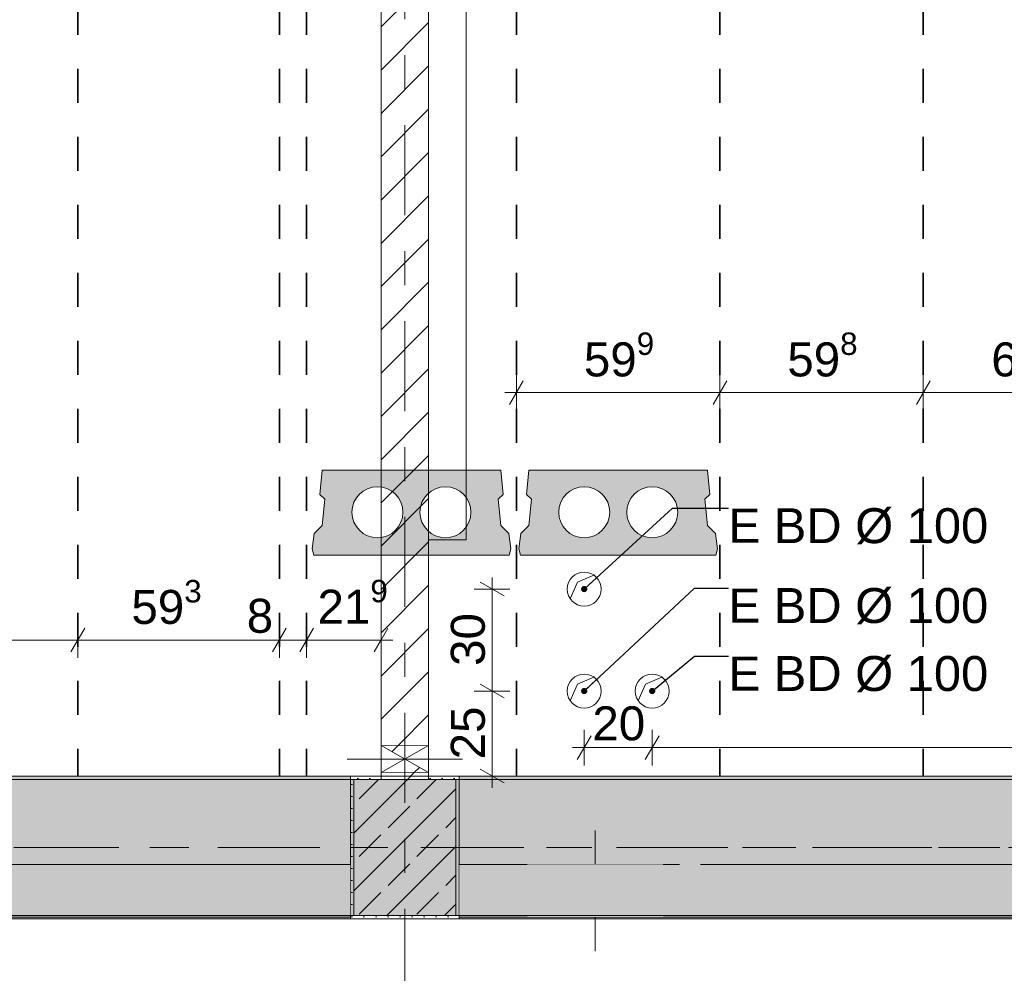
# Model space of a CAD drawing. Header units: metres. Extents: x -3.6 to 84.5, y -11 to 16.8.
# Tile 123 of 225: x 31.8 to 34.7, y 7.9 to 10.7. Entities that reach past the tile are written whole.
import ezdxf

# ---------------------------------------------------------------- set-up
doc = ezdxf.new("R2010")
doc.units = ezdxf.units.M
doc.header["$MEASUREMENT"] = 0
for name, pattern in [('Achse', [0.2, 0.1, -0.05, 0, -0.05]), ('Strichlinie doppelt', [0.546806, 0.264583, -0.105833, 0.070556, -0.105833]), ('Strichlinie eng', [0.115, 0.075, -0.04]), ('Wipeout_Contour', [1, 0, -1])]:
    doc.linetypes.add(name, pattern=pattern)
for name, color, linetype in [('155 - Bemaßung_ Beschriftung.Ausbau - Deckenelemente', 7, 'Continuous'), ('451 - Universal.Achsen Raster', 7, 'Continuous'), ('605 - Struktur.Wand Innen', 7, 'Continuous'), ('607 - Struktur.Stütze', 7, 'Continuous'), ('608 - Struktur.Träger', 7, 'Continuous'), ('Abbruch_155 - Bemaßung_ Beschriftung.Ausbau - Deckenelemente', 7, 'Continuous'), ('Abbruch_605 - Struktur.Wand Innen', 7, 'Continuous'), ('Neubau_155 - Bemaßung_ Beschriftung.Ausbau - Deckenelemente', 7, 'Continuous'), ('Neubau_301 - Elemente.Linie', 7, 'Continuous'), ('Neubau_605 - Struktur.Wand Innen', 7, 'Continuous')]:
    doc.layers.add(name, color=color, linetype=linetype)
doc.styles.add('ERSTELLTER_STIL_2', font='txt')
doc.linetypes.add('Abbruch 1', pattern='A,0,[1,2022.0244.A_L5A-PL04.08_iB_Deckenelemente 1.OG1.Shx,S=0.001984,R=0,X=0,Y=0],-0.25,0', length=0.25)
doc.dimstyles.new('ERSTELLTER_STIL__1', dxfattribs={"dimtxt": 0.1, "dimasz": 0.0532, "dimexe": 0.18, "dimexo": 0.0625, "dimgap": 0, "dimtad": 1, "dimtih": 1, "dimtoh": 1, "dimzin": 0, "dimdsep": 46, "dimtxsty": 'ERSTELLTER_STIL_2', "dimblk": 'ARROWHEAD_2', "dimblk1": 'ARROWHEAD_2', "dimblk2": 'ARROWHEAD_2', "dimcen": 0.09, "dimse1": 1, "dimse2": 1, "dimclrd": 7, "dimclre": 7, "dimclrt": 7, "dimazin": 0, "dimtfac": 1, "dimtdec": 4, "dimtmove": 0, "dimatfit": 3, "dimfxl": 1, "dimtolj": 1, "dimtzin": 0, "dimarcsym": 0})
doc.dimstyles.new('ERSTELLTER_STIL__2', dxfattribs={"dimtxt": 0.1, "dimasz": 0.0532, "dimexe": 0.18, "dimexo": 0.0625, "dimgap": 0, "dimtad": 1, "dimtih": 1, "dimtoh": 1, "dimzin": 0, "dimdsep": 46, "dimtxsty": 'ERSTELLTER_STIL_2', "dimblk": 'ARROWHEAD_2', "dimblk1": 'ARROWHEAD_2', "dimblk2": 'ARROWHEAD_2', "dimcen": 0.09, "dimse1": 1, "dimse2": 1, "dimclrd": 7, "dimclre": 7, "dimclrt": 7, "dimazin": 0, "dimtfac": 1, "dimtdec": 4, "dimtmove": 2, "dimatfit": 3, "dimfxl": 1, "dimtolj": 1, "dimtzin": 0, "dimarcsym": 0})
doc.dimstyles.new('ERSTELLTER_STIL__3', dxfattribs={"dimtxt": 0.1, "dimasz": 0.0532, "dimexe": 0.18, "dimexo": 0.0625, "dimgap": 0, "dimtad": 1, "dimtih": 1, "dimtoh": 1, "dimzin": 0, "dimdsep": 46, "dimtxsty": 'ERSTELLTER_STIL_2', "dimblk": 'ARROWHEAD_2', "dimblk1": 'ARROWHEAD_2', "dimblk2": 'ARROWHEAD_2', "dimcen": 0.09, "dimse1": 1, "dimse2": 1, "dimclrd": 256, "dimclre": 256, "dimclrt": 256, "dimazin": 0, "dimtfac": 1, "dimtdec": 4, "dimtmove": 0, "dimatfit": 3, "dimfxl": 1, "dimtolj": 1, "dimtzin": 0, "dimarcsym": 0})
doc.dimstyles.new('ERSTELLTER_STIL__4', dxfattribs={"dimtxt": 0.1, "dimasz": 0.0532, "dimexe": 0.18, "dimexo": 0.0625, "dimgap": 0, "dimtad": 1, "dimzin": 0, "dimdsep": 46, "dimtxsty": 'ERSTELLTER_STIL_2', "dimblk": 'ARROWHEAD_2', "dimblk1": 'ARROWHEAD_2', "dimblk2": 'ARROWHEAD_2', "dimcen": 0.09, "dimse1": 1, "dimse2": 1, "dimclrd": 256, "dimclre": 256, "dimclrt": 256, "dimazin": 0, "dimtfac": 1, "dimtdec": 4, "dimtmove": 0, "dimatfit": 3, "dimfxl": 1, "dimtolj": 1, "dimtzin": 0, "dimarcsym": 0})
doc.dimstyles.new('ERSTELLTER_STIL__7', dxfattribs={"dimtxt": 0.18, "dimasz": 0.03648, "dimexe": 0.18, "dimexo": 0.0625, "dimgap": 0, "dimtad": 0, "dimtih": 1, "dimtoh": 1, "dimdec": 4, "dimzin": 0, "dimdsep": 46, "dimcen": 0.09, "dimadec": 0, "dimazin": 0, "dimtfac": 1, "dimtdec": 4, "dimtmove": 0, "dimatfit": 3, "dimldrblk": 'ARROWHEAD_11', "dimfxl": 1, "dimtolj": 1, "dimtzin": 0, "dimarcsym": 0})
pattern_1 = [(45, (0, 0), (-0.08485281, 0.08485281), []), (45, (-0.04243, 0.04243), (-0.08485281, 0.08485281), [0.09, -0.03])]
pattern_2 = [(45, (0, 0), (-0.01767767, 0.01767767), [0, -0.025])]
pattern_3 = [(45, (0, 0), (-0.0636396, 0.0636396), [])]

# ---------------------------------------------------------------- blocks, each defined once
blk = doc.blocks.new('*D205')
at = {"layer": '155 - Bemaßung_ Beschriftung.Ausbau - Deckenelemente', "color": 7, "linetype": 'Continuous', "lineweight": 5}
for p, q in [((33.258, 9.5855), (33.258, 9.6905)), ((33.857, 9.5855), (33.857, 9.6905)), ((33.2782, 9.673), (33.2378, 9.603)), ((33.8772, 9.673), (33.8368, 9.603)), ((33.2238, 9.638), (33.258, 9.638)), ((33.258, 9.638), (33.857, 9.638))]:
    blk.add_line(p, q, dxfattribs=at)
at = {"layer": '155 - Bemaßung_ Beschriftung.Ausbau - Deckenelemente', "color": 7, "lineweight": 5, "insert": (33.4566, 9.6564), "char_height": 0.1, "attachment_point": 7, "style": 'ERSTELLTER_STIL_2'}
blk.add_mtext('\\A1;{\\pql;\\fArial|b0|i0|c0|p38;59\\fArial|b0|i0|c0|p38;\\A1{\\H.66x;\\S9^  ;}}', dxfattribs=at)
blk = doc.blocks.new('ARROWHEAD_2')
at = {"color": 0, "linetype": 'Continuous', "lineweight": 0}
for p, q in [((-0.378, -0.655), (0.378, 0.655)), ((0, 0), (-1, 0))]:
    blk.add_line(p, q, dxfattribs=at)
blk = doc.blocks.new('*D206')
at = {"layer": '155 - Bemaßung_ Beschriftung.Ausbau - Deckenelemente', "color": 7, "linetype": 'Continuous', "lineweight": 5}
for p, q in [((33.857, 9.5855), (33.857, 9.6905)), ((34.455, 9.5855), (34.455, 9.6905)), ((33.8772, 9.673), (33.8368, 9.603)), ((34.4752, 9.673), (34.4348, 9.603)), ((33.857, 9.638), (34.455, 9.638))]:
    blk.add_line(p, q, dxfattribs=at)
at = {"layer": '155 - Bemaßung_ Beschriftung.Ausbau - Deckenelemente', "color": 7, "lineweight": 5, "insert": (34.0551, 9.6564), "char_height": 0.1, "attachment_point": 7, "style": 'ERSTELLTER_STIL_2'}
blk.add_mtext('\\A1;{\\pql;\\fArial|b0|i0|c0|p38;59\\fArial|b0|i0|c0|p38;\\A1{\\H.66x;\\S8^  ;}}', dxfattribs=at)
blk = doc.blocks.new('*D207')
at = {"layer": '155 - Bemaßung_ Beschriftung.Ausbau - Deckenelemente', "color": 7, "linetype": 'Continuous', "lineweight": 5}
for p, q in [((34.455, 9.5855), (34.455, 9.6905)), ((35.057, 9.5855), (35.057, 9.6905)), ((34.4752, 9.673), (34.4348, 9.603)), ((35.0772, 9.673), (35.0368, 9.603)), ((34.455, 9.638), (35.057, 9.638))]:
    blk.add_line(p, q, dxfattribs=at)
at = {"layer": '155 - Bemaßung_ Beschriftung.Ausbau - Deckenelemente', "color": 7, "lineweight": 5, "insert": (34.6551, 9.6564), "char_height": 0.1, "attachment_point": 7, "style": 'ERSTELLTER_STIL_2'}
blk.add_mtext('\\A1;{\\pql;\\fArial|b0|i0|c0|p38;60\\fArial|b0|i0|c0|p38;\\A1{\\H.66x;\\S2^  ;}}', dxfattribs=at)
blk = doc.blocks.new('*D215')
at = {"layer": '155 - Bemaßung_ Beschriftung.Ausbau - Deckenelemente', "color": 7, "linetype": 'Continuous', "lineweight": 5}
for p, q in [((31.373, 8.8575), (31.373, 8.9625)), ((31.968, 8.8575), (31.968, 8.9625)), ((31.3932, 8.945), (31.3528, 8.875)), ((31.9882, 8.945), (31.9478, 8.875)), ((31.373, 8.91), (31.968, 8.91))]:
    blk.add_line(p, q, dxfattribs=at)
at = {"layer": '155 - Bemaßung_ Beschriftung.Ausbau - Deckenelemente', "color": 7, "lineweight": 5, "insert": (31.5696, 8.9283), "char_height": 0.1, "attachment_point": 7, "style": 'ERSTELLTER_STIL_2'}
blk.add_mtext('\\A1;{\\pql;\\fArial|b0|i0|c0|p38;59\\fArial|b0|i0|c0|p38;\\A1{\\H.66x;\\S5^  ;}}', dxfattribs=at)
blk = doc.blocks.new('*D216')
at = {"layer": '155 - Bemaßung_ Beschriftung.Ausbau - Deckenelemente', "color": 7, "linetype": 'Continuous', "lineweight": 5}
for p, q in [((31.968, 8.8575), (31.968, 8.9625)), ((32.561, 8.8575), (32.561, 8.9625)), ((31.9882, 8.945), (31.9478, 8.875)), ((32.5812, 8.945), (32.5408, 8.875)), ((31.968, 8.91), (32.561, 8.91))]:
    blk.add_line(p, q, dxfattribs=at)
at = {"layer": '155 - Bemaßung_ Beschriftung.Ausbau - Deckenelemente', "color": 7, "lineweight": 5, "char_height": 0.1, "attachment_point": 7, "style": 'ERSTELLTER_STIL_2'}
for s, insert in [('\\A1;{\\pql;\\fArial|b0|i0|c0|p38;59\\fArial|b0|i0|c0|p38;\\A1{\\H.66x;\\S3^  ;}}', (32.1256, 8.9283)), ('\\A1;{\\pql;\\fArial|b0|i0|c0|p38;8}', (32.4649, 8.93))]:
    blk.add_mtext(s, dxfattribs=dict(at, insert=insert))
blk = doc.blocks.new('*D217')
at = {"layer": '155 - Bemaßung_ Beschriftung.Ausbau - Deckenelemente', "color": 7, "linetype": 'Continuous', "lineweight": 5}
for p, q in [((32.561, 8.8575), (32.561, 8.9625)), ((32.641, 8.8575), (32.641, 8.9625)), ((32.5812, 8.945), (32.5408, 8.875)), ((32.6612, 8.945), (32.6208, 8.875)), ((32.561, 8.91), (32.641, 8.91))]:
    blk.add_line(p, q, dxfattribs=at)
blk = doc.blocks.new('*D218')
at = {"layer": '155 - Bemaßung_ Beschriftung.Ausbau - Deckenelemente', "color": 7, "linetype": 'Continuous', "lineweight": 5}
for p, q in [((32.641, 8.8575), (32.641, 8.9625)), ((32.86, 8.8575), (32.86, 8.9625)), ((32.6612, 8.945), (32.6208, 8.875)), ((32.8398, 8.875), (32.8802, 8.945)), ((32.641, 8.91), (32.86, 8.91)), ((32.86, 8.91), (32.8942, 8.91))]:
    blk.add_line(p, q, dxfattribs=at)
at = {"layer": '155 - Bemaßung_ Beschriftung.Ausbau - Deckenelemente', "color": 7, "lineweight": 5, "insert": (32.6731, 8.9289), "char_height": 0.1, "attachment_point": 7, "style": 'ERSTELLTER_STIL_2'}
blk.add_mtext('\\A1;{\\pql;\\fArial|b0|i0|c0|p38;21\\fArial|b0|i0|c0|p38;\\A1{\\H.66x;\\S9^  ;}}', dxfattribs=at)
blk = doc.blocks.new('*D315')
at = {"layer": '155 - Bemaßung_ Beschriftung.Ausbau - Deckenelemente', "color": 160, "linetype": 'Continuous', "lineweight": 5, "true_color": 0x3232ff}
for p, q in [((33.4575, 8.5411), (33.4575, 8.6461)), ((33.6575, 8.5411), (33.6575, 8.6461)), ((33.4777, 8.6286), (33.4373, 8.5586)), ((33.6777, 8.6286), (33.6373, 8.5586)), ((33.4233, 8.5936), (33.4575, 8.5936)), ((33.4575, 8.5936), (33.6575, 8.5936))]:
    blk.add_line(p, q, dxfattribs=at)
at = {"layer": '155 - Bemaßung_ Beschriftung.Ausbau - Deckenelemente', "color": 160, "lineweight": 5, "true_color": 0x3232ff, "insert": (33.4816, 8.6136), "char_height": 0.1, "attachment_point": 7, "style": 'ERSTELLTER_STIL_2'}
blk.add_mtext('\\A1;{\\pql;\\fArial|b0|i0|c0|p38;20}', dxfattribs=at)
blk = doc.blocks.new('*D316')
at = {"layer": '155 - Bemaßung_ Beschriftung.Ausbau - Deckenelemente', "color": 160, "linetype": 'Continuous', "lineweight": 5, "true_color": 0x3232ff}
for p, q in [((33.6575, 8.5411), (33.6575, 8.6461)), ((36.47, 8.5411), (36.47, 8.6461)), ((33.6777, 8.6286), (33.6373, 8.5586)), ((36.4498, 8.5586), (36.4902, 8.6286)), ((33.6575, 8.5936), (36.47, 8.5936)), ((36.47, 8.5936), (36.5042, 8.5936))]:
    blk.add_line(p, q, dxfattribs=at)
at = {"layer": '155 - Bemaßung_ Beschriftung.Ausbau - Deckenelemente', "color": 160, "lineweight": 5, "true_color": 0x3232ff, "insert": (34.8806, 8.5942), "char_height": 0.1, "attachment_point": 7, "style": 'ERSTELLTER_STIL_2'}
blk.add_mtext('\\A1;{\\pql;\\fArial|b0|i0|c0|p38;2,81\\fArial|b0|i0|c0|p38;\\A1{\\H.66x;\\S25^  ;}}', dxfattribs=at)
blk = doc.blocks.new('*D317')
at = {"layer": '155 - Bemaßung_ Beschriftung.Ausbau - Deckenelemente', "color": 160, "linetype": 'Continuous', "lineweight": 5, "true_color": 0x3232ff}
for p, q in [((33.1517, 8.7802), (33.2217, 8.7398)), ((33.2392, 8.76), (33.1342, 8.76)), ((33.1867, 8.51), (33.1867, 8.76)), ((33.1517, 8.5302), (33.2217, 8.4898)), ((33.2392, 8.51), (33.1342, 8.51)), ((33.1867, 8.4758), (33.1867, 8.51))]:
    blk.add_line(p, q, dxfattribs=at)
at = {"layer": '155 - Bemaßung_ Beschriftung.Ausbau - Deckenelemente', "color": 160, "lineweight": 5, "true_color": 0x3232ff, "insert": (33.1667, 8.5591), "char_height": 0.1, "attachment_point": 7, "rotation": 90, "style": 'ERSTELLTER_STIL_2'}
blk.add_mtext('\\A1;{\\pql;\\fArial|b0|i0|c0|p38;25}', dxfattribs=at)
blk = doc.blocks.new('*D318')
at = {"layer": '155 - Bemaßung_ Beschriftung.Ausbau - Deckenelemente', "color": 160, "linetype": 'Continuous', "lineweight": 5, "true_color": 0x3232ff}
for p, q in [((33.2217, 9.0398), (33.1517, 9.0802)), ((33.1867, 9.06), (33.1867, 9.0942)), ((33.2392, 9.06), (33.1342, 9.06)), ((33.1867, 8.76), (33.1867, 9.06)), ((33.1517, 8.7802), (33.2217, 8.7398)), ((33.2392, 8.76), (33.1342, 8.76))]:
    blk.add_line(p, q, dxfattribs=at)
at = {"layer": '155 - Bemaßung_ Beschriftung.Ausbau - Deckenelemente', "color": 160, "lineweight": 5, "true_color": 0x3232ff, "insert": (33.1667, 8.8341), "char_height": 0.1, "attachment_point": 7, "rotation": 90, "style": 'ERSTELLTER_STIL_2'}
blk.add_mtext('\\A1;{\\pql;\\fArial|b0|i0|c0|p38;30}', dxfattribs=at)
blk = doc.blocks.new('ARROWHEAD_11')
at = {"color": 0, "linetype": 'Continuous', "lineweight": 0}
blk.add_line((0, 0), (-1, 0), dxfattribs=at)
at = {"color": 0, "linetype": 'Continuous', "lineweight": 0, "const_width": 0.25, "flags": 128}
blk.add_lwpolyline([(-0.125, 0, 1), (0.125, 0, 1)], format="xyb", close=True, dxfattribs=at)

msp = doc.modelspace()

# ---------------------------------------------------------------- hatches: boundary and pattern name
at = {"layer": '155 - Bemaßung_ Beschriftung.Ausbau - Deckenelemente', "linetype": 'Continuous', "lineweight": 0, "true_color": 0x575757}
h = msp.add_hatch(color=251, dxfattribs=at)
h.paths.add_polyline_path([(33.2947, 9.41), (33.2878, 9.3387), (33.3024, 9.3241), (33.2947, 9.2466), (33.2714, 9.2233), (33.265, 9.1783), (33.2704, 9.16), (33.8446, 9.16), (33.85, 9.1783), (33.8436, 9.2233), (33.8203, 9.2466), (33.8126, 9.3241), (33.8272, 9.3387), (33.8203, 9.41)])
h.paths.add_polyline_path([(33.3825, 9.2861, 1), (33.5325, 9.2861, 1)], flags=0)
h.paths.add_polyline_path([(33.5825, 9.2861, 1), (33.7325, 9.2861, 1)], flags=0)
at = {"layer": '607 - Struktur.Stütze', "linetype": 'Continuous', "lineweight": 0, "true_color": 0x000000}
h = msp.add_hatch(dxfattribs=at)
h.set_pattern_fill('Gips_0001', color=18, style=0, pattern_type=2)
h.set_pattern_definition(pattern_2)
h.paths.add_polyline_path([(32.77, 8.09), (33.09, 8.09), (33.09, 8.51), (33, 8.51), (33, 8.5), (33.08, 8.5), (33.08, 8.1), (32.78, 8.1), (32.78, 8.5), (32.86, 8.5), (32.86, 8.51), (32.77, 8.51)])
h = msp.add_hatch(dxfattribs=at)
h.set_pattern_fill('Beton__Stahlbeton_0001', color=18, style=0, pattern_type=2)
h.set_pattern_definition(pattern_1)
h.paths.add_polyline_path([(32.78, 8.1), (33.08, 8.1), (33.08, 8.5), (32.78, 8.5)])
at = {"layer": '608 - Struktur.Träger', "linetype": 'Continuous', "lineweight": 0, "true_color": 0x000000}
h = msp.add_hatch(dxfattribs=at)
h.set_pattern_fill('Gips_0001', color=18, style=0, pattern_type=2)
h.set_pattern_definition(pattern_2)
h.paths.add_polyline_path([(29.39, 8.51), (29.39, 8.5), (32.77, 8.5), (32.77, 8.51)])
h = msp.add_hatch(dxfattribs=at)
h.set_pattern_fill('Gips_0001', color=18, style=0, pattern_type=2)
h.set_pattern_definition(pattern_2)
h.paths.add_polyline_path([(33.09, 8.51), (33.09, 8.5), (36.47, 8.5), (36.47, 8.51)])
at = {"layer": 'Abbruch_605 - Struktur.Wand Innen', "linetype": 'Continuous', "lineweight": 0, "true_color": 0x000000}
h = msp.add_hatch(dxfattribs=at)
h.set_pattern_fill('MW_Ziegel_0001', color=18, style=0, pattern_type=2)
h.set_pattern_definition(pattern_3)
h.paths.add_polyline_path([(33, 8.6), (32.86, 8.6), (32.93, 8.56)])
h = msp.add_hatch(dxfattribs=at)
h.set_pattern_fill('MW_Ziegel_0001', color=18, style=0, pattern_type=2)
h.set_pattern_definition(pattern_3)
h.paths.add_polyline_path([(32.86, 8.52), (33, 8.52), (32.93, 8.56)])
at = {"layer": 'Neubau_605 - Struktur.Wand Innen', "linetype": 'Continuous', "lineweight": 0, "true_color": 0x000000}
for points in [[(33.69, 8.25), (33.29, 8.25), (33.49, 8.1725)], [(33.29, 8.095), (33.69, 8.095), (33.49, 8.1725)]]:
    msp.add_hatch(color=18, dxfattribs=at).paths.add_polyline_path(points)

# ---------------------------------------------------------------- linework, layer by layer
at = {"layer": '155 - Bemaßung_ Beschriftung.Ausbau - Deckenelemente', "color": 7, "linetype": 'Achse', "lineweight": 35}
for p, q in [((31.968, 12.99), (31.968, 8.51)), ((32.561, 12.99), (32.561, 8.51)), ((32.641, 12.99), (32.641, 8.51)), ((33.258, 12.99), (33.258, 8.51)), ((33.857, 12.99), (33.857, 8.51)), ((34.455, 12.99), (34.455, 8.51))]:
    msp.add_line(p, q, dxfattribs=at)
at = {"layer": '155 - Bemaßung_ Beschriftung.Ausbau - Deckenelemente', "color": 7, "linetype": 'Continuous', "lineweight": 13, "flags": 128}
msp.add_lwpolyline([(33.2947, 9.41), (33.2878, 9.3387), (33.3024, 9.3241), (33.2947, 9.2466), (33.2714, 9.2233), (33.265, 9.1783), (33.2704, 9.16), (33.8446, 9.16), (33.85, 9.1783), (33.8436, 9.2233), (33.8203, 9.2466), (33.8126, 9.3241), (33.8272, 9.3387), (33.8203, 9.41)], close=True, dxfattribs=at)
for points in [[(33.3825, 9.2861, 1), (33.5325, 9.2861, 1)], [(33.5825, 9.2861, 1), (33.7325, 9.2861, 1)]]:
    msp.add_lwpolyline(points, format="xyb", close=True, dxfattribs=at)
at = {"layer": '451 - Universal.Achsen Raster', "color": 160, "linetype": 'Strichlinie doppelt', "lineweight": 9, "true_color": 0x3232ff}
msp.add_line((64.935, 8.3), (-3.175, 8.3), dxfattribs=at)
at = {"layer": '605 - Struktur.Wand Innen', "color": 7, "linetype": 'Continuous', "lineweight": 13, "flags": 128}
for points in [[(33.69, 8.25), (33.29, 8.25)], [(33.29, 8.095), (33.69, 8.095)]]:
    msp.add_lwpolyline(points, dxfattribs=at)
at = {"layer": '607 - Struktur.Stütze', "color": 7, "linetype": 'Continuous', "lineweight": 5, "flags": 128}
msp.add_lwpolyline([(32.86, 8.51), (32.77, 8.51), (32.77, 8.09), (33.09, 8.09), (33.09, 8.51), (33, 8.51)], dxfattribs=at)
at = {"layer": '607 - Struktur.Stütze', "color": 7, "linetype": 'Continuous', "lineweight": 13, "flags": 128}
msp.add_lwpolyline([(32.78, 8.1), (33.08, 8.1), (33.08, 8.5), (32.78, 8.5)], close=True, dxfattribs=at)
at = {"layer": '608 - Struktur.Träger', "color": 7, "linetype": 'Continuous', "lineweight": 5}
for p, q in [((32.77, 8.51), (29.39, 8.51)), ((32.77, 8.51), (32.77, 8.5)), ((33.09, 8.51), (33.09, 8.5)), ((36.47, 8.51), (33.09, 8.51))]:
    msp.add_line(p, q, dxfattribs=at)
at = {"layer": '608 - Struktur.Träger', "color": 7, "linetype": 'Continuous', "lineweight": 13}
for p, q in [((32.77, 8.5), (29.39, 8.5)), ((36.47, 8.5), (33.09, 8.5))]:
    msp.add_line(p, q, dxfattribs=at)
at = {"layer": '608 - Struktur.Träger', "color": 7, "linetype": 'Achse', "lineweight": 9}
msp.add_line((0.38, 8.3), (61.88, 8.3), dxfattribs=at)
at = {"layer": 'Abbruch_155 - Bemaßung_ Beschriftung.Ausbau - Deckenelemente', "color": 7, "linetype": 'Abbruch 1', "lineweight": 18}
for centre, start, end in [((33.4575, 9.06), 90, 180), ((33.4575, 9.06), 0, 90), ((33.4575, 9.06), 180, 270), ((33.4575, 9.06), 270, 0), ((33.4575, 8.76), 90, 180), ((33.4575, 8.76), 0, 90), ((33.6575, 8.76), 90, 180), ((33.6575, 8.76), 0, 90), ((33.4575, 8.76), 180, 270), ((33.4575, 8.76), 270, 0), ((33.6575, 8.76), 180, 270), ((33.6575, 8.76), 270, 0)]:
    msp.add_arc(centre, 0.05, start, end, dxfattribs=at)
at = {"layer": 'Abbruch_605 - Struktur.Wand Innen', "color": 7, "linetype": 'Abbruch 1', "lineweight": 18}
for p, q in [((33, 8.6), (32.86, 8.6)), ((32.86, 8.52), (33, 8.52))]:
    msp.add_line(p, q, dxfattribs=at)
at = {"layer": 'Abbruch_605 - Struktur.Wand Innen', "color": 160, "linetype": 'Abbruch 1', "lineweight": 5, "true_color": 0x3232ff}
for p, q in [((32.76, 8.56), (33.1, 8.56)), ((32.76, 8.56), (33.1, 8.56)), ((33.49, 7.995), (33.49, 8.35))]:
    msp.add_line(p, q, dxfattribs=at)
at = {"layer": 'Abbruch_605 - Struktur.Wand Innen', "color": 7, "linetype": 'Abbruch 1', "lineweight": 13}
for p, q in [((33.29, 8.25), (33.29, 8.095)), ((33.69, 8.095), (33.69, 8.25))]:
    msp.add_line(p, q, dxfattribs=at)
at = {"layer": 'Abbruch_605 - Struktur.Wand Innen', "color": 7, "linetype": 'Abbruch 1', "lineweight": 18, "flags": 128}
for points in [[(32.86, 8.6), (32.86, 8.52)], [(33, 8.52), (33, 8.6)]]:
    msp.add_lwpolyline(points, dxfattribs=at)
at = {"layer": 'Neubau_155 - Bemaßung_ Beschriftung.Ausbau - Deckenelemente', "color": 1, "linetype": 'Continuous', "lineweight": 5}
for p, q in [((33.4375, 9.08), (33.4863, 9.1009)), ((33.4166, 9.0312), (33.4375, 9.08)), ((33.4166, 8.7312), (33.4375, 8.78)), ((33.4375, 8.78), (33.4863, 8.8009)), ((33.6166, 8.7312), (33.6375, 8.78)), ((33.6375, 8.78), (33.6863, 8.8009))]:
    msp.add_line(p, q, dxfattribs=at)
at = {"layer": 'Neubau_605 - Struktur.Wand Innen', "color": 1, "linetype": 'Continuous', "lineweight": 9}
for p, q in [((32.86, 8.52), (33, 8.6)), ((32.86, 8.6), (33, 8.52))]:
    msp.add_line(p, q, dxfattribs=at)
at = {"layer": 'Neubau_605 - Struktur.Wand Innen', "color": 1, "linetype": 'Strichlinie eng', "lineweight": 9}
for p, q in [((33.69, 8.095), (33.29, 8.25)), ((33.29, 8.095), (33.69, 8.25))]:
    msp.add_line(p, q, dxfattribs=at)

# ---------------------------------------------------------------- texts
at = {"layer": '155 - Bemaßung_ Beschriftung.Ausbau - Deckenelemente', "color": 1, "linetype": 'Continuous', "lineweight": 9, "char_height": 0.1, "attachment_point": 1, "style": 'ERSTELLTER_STIL_2'}
for insert in [(33.8822, 9.2979), (33.8822, 9.063), (33.8822, 8.863)]:
    msp.add_mtext('\\A1;{\\pql;\\fArial|b0|i0|c0|p38;E\\fArial|b0|i0|c0|p38;\\H1.028354x; BD Ø \\fArial|b0|i0|c0|p38;1\\fArial|b0|i0|c0|p38;00}', dxfattribs=dict(at, insert=insert))

# ---------------------------------------------------------------- dimensions: what is measured, and where the dimension line sits
at = {"layer": '155 - Bemaßung_ Beschriftung.Ausbau - Deckenelemente', "color": 160, "linetype": 'Continuous', "lineweight": 5, "true_color": 0x3232ff}
for base, p1, p2, picture, middle in [((36.47, 8.5936), (33.6575, 8.76), (36.47, 10.625), '*D316', (35.1837, 8.6636)), ((33.6575, 8.5936), (33.4575, 8.76), (33.6575, 8.76), '*D315', (33.5578, 8.6636))]:
    dim = msp.add_linear_dim(base=base, p1=p1, p2=p2, dimstyle='ERSTELLTER_STIL__3', dxfattribs=at)
    dim.commit()
    dim.dimension.update_dxf_attribs({"geometry": picture, "text_midpoint": middle, "dimtype": 160})
at = {"layer": '155 - Bemaßung_ Beschriftung.Ausbau - Deckenelemente', "color": 7, "linetype": 'Continuous', "lineweight": 5}
for base, p1, p2, picture, middle in [((33.857, 9.638), (33.258, 8.51), (33.857, 8.51), '*D205', (33.6679, 9.708)), ((34.455, 9.638), (33.857, 8.51), (34.455, 8.51), '*D206', (34.2664, 9.708)), ((35.057, 9.638), (34.455, 8.51), (35.057, 8.51), '*D207', (34.8664, 9.708)), ((31.9679889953, 8.9099822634), (31.3729889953, 8.5099823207), (31.9679889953, 8.5099823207), '*D215', (31.7808552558, 8.9799822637)), ((32.561, 8.91), (31.968, 8.51), (32.561, 8.51), '*D216', (32.3369, 8.98)), ((32.641, 8.91), (32.561, 8.51), (32.641, 8.51), '*D217', (32.503, 8.98))]:
    dim = msp.add_linear_dim(base=base, p1=p1, p2=p2, dimstyle='ERSTELLTER_STIL__1', dxfattribs=at)
    dim.commit()
    dim.dimension.update_dxf_attribs({"geometry": picture, "text_midpoint": middle, "dimtype": 160})
at = {"layer": '155 - Bemaßung_ Beschriftung.Ausbau - Deckenelemente', "color": 160, "linetype": 'Continuous', "lineweight": 5, "true_color": 0x3232ff}
dim = msp.add_linear_dim(base=(33.1867, 9.06), p1=(33.4575, 8.76), p2=(33.4575, 9.06), angle=90, dimstyle='ERSTELLTER_STIL__4', dxfattribs=at)
dim.commit()
dim.dimension.update_dxf_attribs({"geometry": '*D318', "text_midpoint": (33.1167, 8.9103), "dimtype": 160, "text_rotation": 90})

# ---------------------------------------------------------------- leaders
at = {"layer": '155 - Bemaßung_ Beschriftung.Ausbau - Deckenelemente', "color": 1, "linetype": 'Continuous', "lineweight": 9, "annotation_type": 0, "has_hookline": 1, "hookline_direction": 0, "text_width": 0.7454}
for points in [[(33.4575, 9.06), (33.7171, 9.2979), (33.8822, 9.2979)], [(33.4575, 8.76), (33.7822, 9.063), (33.8822, 9.063)], [(33.6575, 8.76), (33.7822, 8.863), (33.8822, 8.863)]]:
    msp.add_leader(points, dimstyle='ERSTELLTER_STIL__7', dxfattribs=at)

# ---------------------------------------------------------------- wipeouts: each hides what was drawn before it
at = {"color": 254, "linetype": 'Wipeout_Contour', "lineweight": 0, "ltscale": 144.293714}
msp.add_wipeout([(36.47, 8.25), (33.8, 8.25), (33.8, 8.095), (36.47, 8.095)], dxfattribs=at).dxf.layer = '605 - Struktur.Wand Innen'

# ---------------------------------------------------------------- next in the draw order: linework, layer by layer
at = {"layer": '605 - Struktur.Wand Innen', "color": 7, "linetype": 'Continuous', "lineweight": 13, "flags": 128}
msp.add_lwpolyline([(36.47, 8.25), (33.8, 8.25)], dxfattribs=at)

# ---------------------------------------------------------------- next in the draw order: wipeouts: each hides what was drawn before it
at = {"color": 254, "linetype": 'Wipeout_Contour', "lineweight": 0, "ltscale": 138.851099}
msp.add_wipeout([(32.86, 13), (32.86, 8.6), (33, 8.6), (33, 13)], dxfattribs=at).dxf.layer = '605 - Struktur.Wand Innen'
at = {"color": 254, "linetype": 'Wipeout_Contour', "lineweight": 0, "ltscale": 136.060871}
msp.add_wipeout([(32.86, 8.5), (33, 8.5), (33, 8.52), (32.86, 8.52)], dxfattribs=at).dxf.layer = '605 - Struktur.Wand Innen'
at = {"color": 254, "linetype": 'Wipeout_Contour', "lineweight": 0, "ltscale": 128.546424}
msp.add_wipeout([(32.77, 8.25), (29.39, 8.25), (29.39, 8.095), (32.77, 8.095)], dxfattribs=at).dxf.layer = '605 - Struktur.Wand Innen'
at = {"color": 254, "linetype": 'Wipeout_Contour', "lineweight": 0, "ltscale": 137.604435}
msp.add_wipeout([(33.7375, 8.25), (33.09, 8.25), (33.09, 8.095), (33.7375, 8.095)], dxfattribs=at).dxf.layer = '605 - Struktur.Wand Innen'

# ---------------------------------------------------------------- next in the draw order: hatches: boundary and pattern name
at = {"layer": '155 - Bemaßung_ Beschriftung.Ausbau - Deckenelemente', "linetype": 'Continuous', "lineweight": 0, "true_color": 0x575757}
h = msp.add_hatch(color=251, dxfattribs=at)
h.paths.add_polyline_path([(32.6867, 9.41), (32.6798, 9.3387), (32.6944, 9.3241), (32.6867, 9.2466), (32.6634, 9.2233), (32.657, 9.1783), (32.6624, 9.16), (33.2366, 9.16), (33.242, 9.1783), (33.2356, 9.2233), (33.2123, 9.2466), (33.2046, 9.3241), (33.2192, 9.3387), (33.2123, 9.41)])
h.paths.add_polyline_path([(32.7745, 9.2861, 1), (32.9245, 9.2861, 1)], flags=0)
h.paths.add_polyline_path([(32.9745, 9.2861, 1), (33.1245, 9.2861, 1)], flags=0)
at = {"layer": '605 - Struktur.Wand Innen', "linetype": 'Continuous', "lineweight": 0, "true_color": 0x000000}
h = msp.add_hatch(dxfattribs=at)
h.set_pattern_fill('MW_Ziegel_0001', color=18, style=0, pattern_type=2)
h.set_pattern_definition(pattern_3)
h.paths.add_polyline_path([(32.86, 13), (32.86, 8.6), (33, 8.6), (33, 13)])
h = msp.add_hatch(dxfattribs=at)
h.set_pattern_fill('MW_Ziegel_0001', color=18, style=0, pattern_type=2)
h.set_pattern_definition(pattern_3)
h.paths.add_polyline_path([(32.86, 8.5), (33, 8.5), (33, 8.52), (32.86, 8.52)])
at = {"layer": '608 - Struktur.Träger', "linetype": 'Continuous', "lineweight": 0, "true_color": 0x000000}
h = msp.add_hatch(dxfattribs=at)
h.set_pattern_fill('Beton__Stahlbeton_0001', color=18, style=0, pattern_type=2)
h.set_pattern_definition(pattern_1)
h.paths.add_polyline_path([(0.69, 8.5), (0.38, 8.5), (0.38, 8.1), (0.69, 8.1), (7.57, 8.1), (7.89, 8.1), (11.17, 8.1), (11.49, 8.1), (14.77, 8.1), (15.09, 8.1), (18.37, 8.1), (18.69, 8.1), (25.57, 8.1), (25.89, 8.1), (29.25, 8.1), (29.39, 8.1), (32.77, 8.1), (33.09, 8.1), (36.47, 8.1), (36.59, 8.1), (39.97, 8.1), (40.29, 8.1), (47.17, 8.1), (47.49, 8.1), (50.77, 8.1), (51.09, 8.1), (54.37, 8.1), (54.69, 8.1), (61.57, 8.1), (61.88, 8.1), (61.88, 8.5), (61.57, 8.5), (58.195, 8.5), (58.05, 8.5), (54.69, 8.5), (54.37, 8.5), (51.09, 8.5), (50.77, 8.5), (47.49, 8.5), (47.17, 8.5), (40.29, 8.5), (39.97, 8.5), (36.59, 8.5), (36.47, 8.5), (33.09, 8.5), (32.77, 8.5), (29.39, 8.5), (29.25, 8.5), (25.89, 8.5), (25.57, 8.5), (22.2, 8.5), (22.05, 8.5), (18.69, 8.5), (18.37, 8.5), (15.09, 8.5), (14.77, 8.5), (11.49, 8.5), (11.17, 8.5), (7.89, 8.5), (7.57, 8.5)])
h = msp.add_hatch(dxfattribs=at)
h.set_pattern_fill('Gips_0001', color=18, style=0, pattern_type=2)
h.set_pattern_definition(pattern_2)
h.paths.add_polyline_path([(25.89, 8.09), (32.77, 8.09), (32.77, 8.1), (29.39, 8.1), (29.39, 8.095), (29.25, 8.095), (29.25, 8.1), (25.89, 8.1)])
h = msp.add_hatch(dxfattribs=at)
h.set_pattern_fill('Gips_0001', color=18, style=0, pattern_type=2)
h.set_pattern_definition(pattern_2)
h.paths.add_polyline_path([(33.09, 8.1), (33.09, 8.09), (39.97, 8.09), (39.97, 8.1), (36.59, 8.1), (36.59, 8.095), (36.47, 8.095), (36.47, 8.1)])

# ---------------------------------------------------------------- next in the draw order: linework, layer by layer
at = {"layer": '155 - Bemaßung_ Beschriftung.Ausbau - Deckenelemente', "color": 7, "linetype": 'Continuous', "lineweight": 13, "flags": 128}
msp.add_lwpolyline([(32.6867, 9.41), (32.6798, 9.3387), (32.6944, 9.3241), (32.6867, 9.2466), (32.6634, 9.2233), (32.657, 9.1783), (32.6624, 9.16), (33.2366, 9.16), (33.242, 9.1783), (33.2356, 9.2233), (33.2123, 9.2466), (33.2046, 9.3241), (33.2192, 9.3387), (33.2123, 9.41)], close=True, dxfattribs=at)
for points in [[(32.7745, 9.2861, 1), (32.9245, 9.2861, 1)], [(32.9745, 9.2861, 1), (33.1245, 9.2861, 1)]]:
    msp.add_lwpolyline(points, format="xyb", close=True, dxfattribs=at)
at = {"layer": '451 - Universal.Achsen Raster', "color": 160, "linetype": 'Strichlinie doppelt', "lineweight": 9, "true_color": 0x3232ff}
msp.add_line((32.93, -10.585), (32.93, 16.355), dxfattribs=at)
at = {"layer": '605 - Struktur.Wand Innen', "color": 7, "linetype": 'Continuous', "lineweight": 18, "flags": 128}
for points in [[(32.86, 13), (32.86, 8.6)], [(33, 8.6), (33, 13)], [(32.86, 8.52), (32.86, 8.5)], [(33, 8.5), (33, 8.52)]]:
    msp.add_lwpolyline(points, dxfattribs=at)
at = {"layer": '605 - Struktur.Wand Innen', "color": 7, "linetype": 'Continuous', "lineweight": 13, "flags": 128}
for points in [[(32.77, 8.25), (29.39, 8.25)], [(33.29, 8.25), (33.09, 8.25)], [(33.7375, 8.25), (33.69, 8.25)], [(25.89, 8.095), (32.77, 8.095)], [(33.09, 8.095), (33.29, 8.095)], [(33.69, 8.095), (36.53, 8.095)]]:
    msp.add_lwpolyline(points, dxfattribs=at)
at = {"layer": '608 - Struktur.Träger', "color": 7, "linetype": 'Continuous', "lineweight": 13}
for p, q in [((0.38, 8.51), (61.88, 8.51)), ((33.09, 8.5), (32.77, 8.5)), ((0.38, 8.09), (61.88, 8.09))]:
    msp.add_line(p, q, dxfattribs=at)
at = {"layer": '608 - Struktur.Träger', "color": 7, "linetype": 'Continuous', "lineweight": 5}
for p, q in [((32.77, 8.09), (25.89, 8.09)), ((32.77, 8.1), (32.77, 8.09)), ((33.09, 8.1), (33.09, 8.09)), ((39.97, 8.09), (33.09, 8.09))]:
    msp.add_line(p, q, dxfattribs=at)
at = {"layer": '608 - Struktur.Träger', "color": 7, "linetype": 'Continuous', "lineweight": 13, "flags": 128}
msp.add_lwpolyline([(54.69, 8.1), (54.37, 8.1), (51.09, 8.1), (50.77, 8.1), (47.49, 8.1), (47.17, 8.1), (40.29, 8.1), (39.97, 8.1), (36.59, 8.1), (36.47, 8.1), (33.09, 8.1), (32.77, 8.1), (29.39, 8.1), (29.25, 8.1), (25.89, 8.1), (25.57, 8.1), (18.69, 8.1), (18.37, 8.1)], dxfattribs=at)
at = {"layer": 'Neubau_301 - Elemente.Linie', "color": 1, "linetype": 'Continuous', "lineweight": 5, "flags": 128}
msp.add_lwpolyline([(33, 12.69), (33.11, 12.69), (33.11, 9.205), (33, 9.205)], close=True, dxfattribs=at)

# ---------------------------------------------------------------- next in the draw order: dimensions: what is measured, and where the dimension line sits
at = {"layer": '155 - Bemaßung_ Beschriftung.Ausbau - Deckenelemente', "color": 7, "linetype": 'Continuous', "lineweight": 5}
dim = msp.add_linear_dim(base=(32.86, 8.91), p1=(32.641, 8.51), p2=(32.86, 10.6049), dimstyle='ERSTELLTER_STIL__2', dxfattribs=at)
dim.commit()
dim.dimension.update_dxf_attribs({"geometry": '*D218', "text_midpoint": (32.8844, 8.98), "dimtype": 160})
at = {"layer": '155 - Bemaßung_ Beschriftung.Ausbau - Deckenelemente', "color": 160, "linetype": 'Continuous', "lineweight": 5, "true_color": 0x3232ff}
dim = msp.add_linear_dim(base=(33.1867, 8.76), p1=(33, 8.51), p2=(33.4575, 8.76), angle=90, dimstyle='ERSTELLTER_STIL__4', dxfattribs=at)
dim.commit()
dim.dimension.update_dxf_attribs({"geometry": '*D317', "text_midpoint": (33.1167, 8.6353), "dimtype": 160, "text_rotation": 90})

doc.saveas('drawing.dxf')
